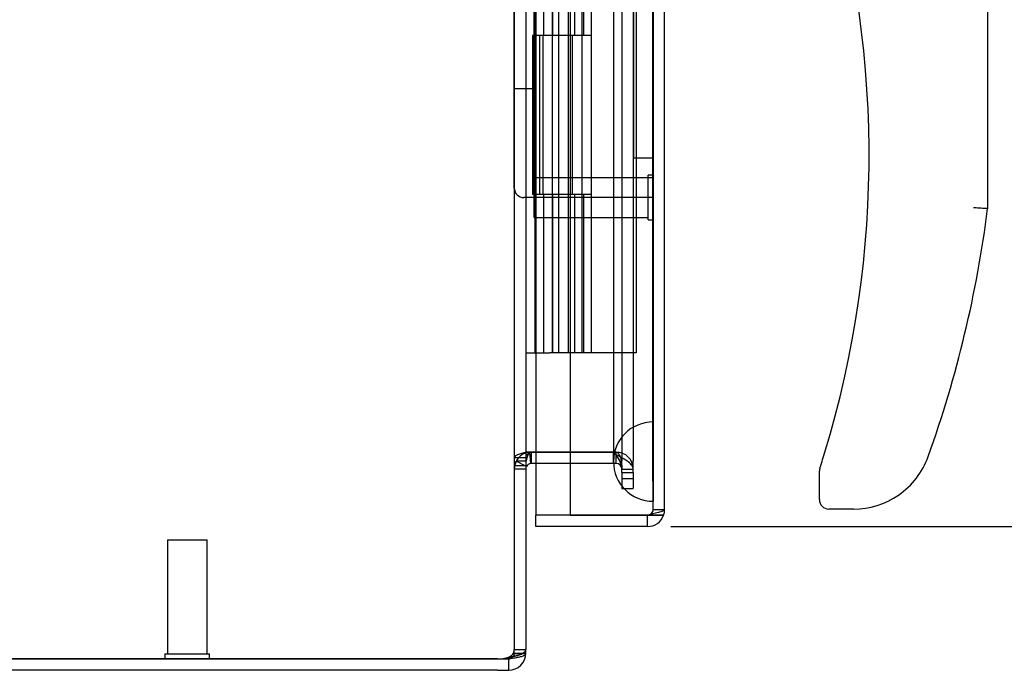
# Model space of a CAD drawing. Header units: inches. Extents: x 1 to 240, y -1 to 159.
# Tile 17 of 111: x 19 to 25, y 68 to 72. Entities that reach past the tile are written whole.
import ezdxf
from ezdxf.enums import TextEntityAlignment as Align
from ezdxf.lldxf.tags import DXFTag

# ---------------------------------------------------------------- set-up
doc = ezdxf.new("R2010")
doc.units = ezdxf.units.IN
doc.header["$MEASUREMENT"] = 0
for name, color, linetype in [('COM43543', 7, 'Continuous'), ('COM43575', 7, 'Continuous'), ('COM70219', 7, 'Continuous'), ('COM70657-14', 7, 'Continuous'), ('COM70662-32C', 7, 'Continuous'), ('Default', 7, 'Continuous'), ('HAN13060', 7, 'Continuous'), ('HNG10620-32B', 7, 'Continuous'), ('HNG10620-32P', 7, 'Continuous'), ('PKT99', 7, 'Continuous'), ('STD21878', 7, 'Continuous')]:
    doc.layers.add(name, color=color, linetype=linetype)
doc.styles.add('SEACAD_Times_New_Roman', font='times.ttf')
tags = doc.linetypes.add('HIDDEN2', pattern=[0.1875, 0.125, -0.0625]).pattern_tags.tags
tags[6:7] = [DXFTag(74, 4), DXFTag(75, 0), DXFTag(340, '0'), DXFTag(46, 0.0), DXFTag(50, 0.0), DXFTag(44, 0.0), DXFTag(45, 0.0)]
tags[4:5] = [DXFTag(74, 4), DXFTag(75, 0), DXFTag(340, '0'), DXFTag(46, 0.0), DXFTag(50, 0.0), DXFTag(44, 0.0), DXFTag(45, 0.0)]
doc.dimstyles.new('HAMMOND_(STH_-_240x160)', dxfattribs={"dimtxt": 1, "dimasz": 1.25, "dimexe": 0.5, "dimexo": 0.5, "dimgap": 0.25, "dimtad": 0, "dimtih": 1, "dimtoh": 1, "dimzin": 0, "dimdsep": 46, "dimtxsty": 'SEACAD_Times_New_Roman', "dimblk1": '_SE_FILLED', "dimblk2": '_SE_FILLED', "dimsah": 1, "dimcen": 0.5, "dimadec": 0, "dimazin": 0, "dimtfac": 0.8, "dimtofl": 0, "dimtmove": 0, "dimatfit": 3, "dimfxl": 1, "dimtolj": 1, "dimtzin": 0, "dimarcsym": 0})

# ---------------------------------------------------------------- blocks, each defined once
blk = doc.blocks.new('SE5')
at = {"layer": 'COM43543', "color": 7, "linetype": 'HIDDEN2'}
for p, q in [((22.1207, 103.9067), (22.1207, 68.1693)), ((22.7987, 102.7191), (22.7987, 69.3569)), ((22.8707, 102.7191), (22.8707, 69.3569)), ((22.2185, 69.4126), (22.2194, 69.4131)), ((22.2256, 69.4131), (22.2194, 69.4131)), ((22.2287, 69.341), (22.2287, 69.413)), ((22.4738, 69.4131), (22.7627, 69.4131)), ((22.7627, 69.413), (22.4738, 69.413)), ((22.7457, 69.341), (22.7457, 69.413)), ((22.7627, 69.341), (22.7627, 69.413)), ((22.1968, 69.3548), (22.1328, 69.3548)), ((22.1927, 69.3237), (22.1328, 69.3547)), ((22.2253, 69.4126), (22.2185, 69.4126)), ((22.2194, 69.4126), (22.2185, 69.4125)), ((22.7987, 69.2849), (22.7987, 69.3569)), ((22.8707, 69.2849), (22.8707, 69.3569)), ((22.1927, 69.3271), (22.1207, 69.3271)), ((22.1927, 69.305), (22.1207, 69.305)), ((22.7627, 69.341), (22.4738, 69.341)), ((22.7987, 69.3051), (22.8707, 69.3051)), ((22.7987, 69.305), (22.8707, 69.305)), ((22.7987, 69.2849), (22.7987, 69.183)), ((22.7987, 69.2849), (22.8707, 69.2849)), ((22.8707, 69.2849), (22.8707, 69.183)), ((22.7987, 69.183), (22.8707, 69.183)), ((22.1207, 68.1693), (22.1927, 68.1693)), ((22.1207, 68.1612), (22.1207, 68.1693)), ((22.1207, 68.146), (22.1207, 68.1612)), ((22.1207, 68.146), (22.1739, 68.146)), ((22.1927, 68.1612), (22.1927, 68.1693))]:
    blk.add_line(p, q, dxfattribs=at)
at = {"layer": 'COM43543', "color": 7, "linetype": 'Continuous'}
for p, q in [((22.1927, 103.9067), (22.1927, 68.1693)), ((22.2253, 69.4126), (22.2256, 69.4131)), ((22.2256, 69.4131), (22.2287, 69.4131)), ((22.2287, 69.4131), (22.4738, 69.4131)), ((22.4738, 69.413), (22.2287, 69.413)), ((22.2253, 69.3408), (22.2185, 69.4125)), ((22.2256, 69.3409), (22.2194, 69.4126)), ((22.1968, 69.3216), (22.1927, 69.3237)), ((22.2256, 69.3409), (22.2253, 69.3408)), ((22.4738, 69.341), (22.2287, 69.341)), ((14.3007, 68.1101), (22.0142, 68.1101)), ((22.1739, 68.146), (22.1927, 68.146)), ((22.1927, 68.146), (22.1927, 68.1612)), ((22.0142, 68.11), (14.3007, 68.11)), ((22.0142, 68.11), (22.0847, 68.11)), ((22.0847, 68.11), (22.0847, 68.038)), ((22.0142, 68.038), (14.3007, 68.038)), ((22.0142, 68.038), (22.0847, 68.038))]:
    blk.add_line(p, q, dxfattribs=at)
at = {"layer": 'COM43543', "color": 7, "linetype": 'HIDDEN2'}
for centre, radius, start, end in [((22.2287, 69.305), 0.108, 91.73122, 94.94505), ((22.7627, 69.3051), 0.108, 0.01784, 89.99657), ((22.7627, 69.305), 0.108, 0.01139, 90), ((22.1639, 69.3247), 0.0433, 135.91306, 176.83853), ((22.2291, 69.3049), 0.1083, 152.63921, 179.95665), ((22.2287, 69.3051), 0.108, 95.42329, 152.59536), ((22.2287, 69.305), 0.108, 95.43463, 152.59586), ((22.7627, 69.305), 0.036, 0.01717, 90), ((22.0847, 68.146), 0.036, 325.06107, 360)]:
    blk.add_arc(centre, radius, start, end, dxfattribs=at)
at = {"layer": 'COM43543', "color": 7, "linetype": 'Continuous'}
for centre, radius, start, end in [((22.2287, 69.305), 0.108, 90, 91.73122), ((22.2287, 69.305), 0.036, 95.43463, 152.59585), ((22.2287, 69.305), 0.036, 90, 94.94505), ((22.0142, 68.3601), 0.25, 270, 286.39236), ((22.0847, 68.146), 0.108, 270, 360), ((22.0847, 68.146), 0.036, 270, 325.06107)]:
    blk.add_arc(centre, radius, start, end, dxfattribs=at)
at = {"layer": 'COM43543', "color": 7, "linetype": 'HIDDEN2'}
for points, knots in [([(22.7627, 69.4131), (22.7637, 69.413), (22.7656, 69.4128), (22.7684, 69.4119), (22.771, 69.4103), (22.7735, 69.4083), (22.7758, 69.4059), (22.7786, 69.4022), (22.7817, 69.3971), (22.7849, 69.3905), (22.7885, 69.381), (22.7914, 69.371), (22.7942, 69.3583), (22.7959, 69.3478), (22.7974, 69.3346), (22.7982, 69.3239), (22.7987, 69.3132), (22.7987, 69.3078), (22.7987, 69.3051)], [0, 0, 0, 0, 0.022754, 0.045984, 0.070591, 0.096461, 0.123511, 0.151659, 0.210448, 0.271762, 0.334819, 0.464273, 0.530139, 0.663249, 0.730292, 0.864945, 0.932449, 1, 1, 1, 1]), ([(22.0847, 68.1203), (22.0899, 68.1227), (22.095, 68.1256), (22.1041, 68.1322), (22.1081, 68.1359), (22.1145, 68.1442), (22.1169, 68.1487), (22.12, 68.1584), (22.1207, 68.1637), (22.1207, 68.1693)], [0, 0, 0, 0, 0.25, 0.25, 0.5, 0.5, 0.75, 0.75, 1, 1, 1, 1])]:
    blk.add_open_spline(points, degree=3, knots=knots, dxfattribs=at)
at = {"layer": 'COM43543', "color": 7, "linetype": 'Continuous'}
for points, knots in [([(22.1968, 69.3548), (22.1973, 69.3578), (22.1981, 69.3622), (22.1998, 69.3696), (22.2013, 69.3753), (22.2035, 69.3824), (22.2055, 69.3878), (22.2083, 69.3943), (22.2109, 69.3993), (22.2147, 69.4048), (22.2181, 69.4086), (22.2216, 69.4111), (22.2237, 69.4121), (22.2248, 69.4124), (22.2253, 69.4126)], [0, 0, 0, 0, 0.137044, 0.205097, 0.339959, 0.406622, 0.537833, 0.602098, 0.726778, 0.786613, 0.898971, 0.950885, 0.97576, 1, 1, 1, 1]), ([(22.0847, 68.1203), (22.0869, 68.1206), (22.0914, 68.1213), (22.0979, 68.1225), (22.1044, 68.1236), (22.1108, 68.1249), (22.1171, 68.1262), (22.1232, 68.1275), (22.1291, 68.1289), (22.1349, 68.1303), (22.1404, 68.1318), (22.1457, 68.1334), (22.1508, 68.135), (22.1556, 68.1366), (22.1602, 68.1383), (22.1679, 68.1414), (22.1775, 68.1463), (22.1855, 68.1526), (22.19, 68.1585), (22.1923, 68.1637), (22.1926, 68.1675), (22.1927, 68.1693)], [0, 0, 0, 0, 0.037972, 0.075822, 0.113545, 0.151136, 0.18859, 0.2259, 0.263061, 0.300068, 0.336915, 0.373599, 0.410113, 0.446452, 0.482612, 0.518588, 0.642813, 0.764547, 0.844286, 0.922785, 1, 1, 1, 1])]:
    blk.add_open_spline(points, degree=3, knots=knots, dxfattribs=at)
at = {"layer": 'COM43575', "color": 7, "linetype": 'HIDDEN2'}
for p, q in [((22.2287, 69.413), (22.1975, 69.413)), ((22.7457, 69.413), (22.7627, 69.396)), ((22.1927, 69.377), (22.1207, 69.377)), ((22.7987, 69.2466), (22.8707, 69.2466)), ((22.1207, 68.1447), (22.1207, 68.146)), ((22.1207, 68.1447), (22.1927, 68.1447))]:
    blk.add_line(p, q, dxfattribs=at)
at = {"layer": 'COM43575', "color": 7, "linetype": 'Continuous'}
blk.add_line((22.1927, 68.1447), (22.1927, 68.146), dxfattribs=at)
blk.add_arc((22.0467, 68.36), 0.25, 270, 278.74285, dxfattribs=at)
at = {"layer": 'COM43575', "color": 7, "linetype": 'HIDDEN2'}
for points, knots in [([(22.1975, 69.413), (22.1865, 69.41), (22.176, 69.407), (22.1572, 69.401), (22.1489, 69.398), (22.1352, 69.392), (22.1298, 69.389), (22.1226, 69.383), (22.1207, 69.38), (22.1207, 69.377)], [0, 0, 0, 0, 0.25, 0.25, 0.5, 0.5, 0.75, 0.75, 1, 1, 1, 1]), ([(22.2183, 69.413), (22.211, 69.407), (22.2044, 69.401), (22.1952, 69.389), (22.1927, 69.383), (22.1927, 69.377)], [0, 0, 0, 0, 0.5, 0.5, 1, 1, 1, 1]), ([(22.8707, 69.305), (22.8707, 69.3126), (22.8679, 69.3202), (22.8571, 69.3353), (22.8491, 69.3429), (22.8291, 69.3581), (22.8171, 69.3657), (22.791, 69.3808), (22.7769, 69.3884), (22.7627, 69.396)], [0, 0, 0, 0, 0.25, 0.25, 0.5, 0.5, 0.75, 0.75, 1, 1, 1, 1]), ([(22.7987, 69.305), (22.7987, 69.3202), (22.7948, 69.3353), (22.7815, 69.3657), (22.7721, 69.3808), (22.7627, 69.396)], [0, 0, 0, 0, 0.5, 0.5, 1, 1, 1, 1]), ([(22.1018, 68.1145), (22.1075, 68.1151), (22.1131, 68.1157), (22.1292, 68.1179), (22.1394, 68.1195), (22.1573, 68.1232), (22.1652, 68.1253), (22.1781, 68.1299), (22.1831, 68.1324), (22.1866, 68.1352)], [0.1245934, 0.1245934, 0.1245934, 0.1245934, 0.25, 0.25, 0.5, 0.5, 0.75, 0.75, 1, 1, 1, 1])]:
    blk.add_open_spline(points, degree=3, knots=knots, dxfattribs=at)
at = {"layer": 'COM43575', "color": 7, "linetype": 'Continuous'}
blk.add_open_spline([(22.0847, 68.1129), (22.0905, 68.1134), (22.0962, 68.1139), (22.1018, 68.1145)], degree=3, dxfattribs=at)
at = {"layer": 'COM70219', "color": 7, "linetype": 'HIDDEN2'}
for p, q in [((22.7458, 102.473), (22.7458, 69.603)), ((22.9918, 102.473), (22.9918, 69.603)), ((22.9938, 102.473), (22.9938, 69.603)), ((22.9948, 102.473), (22.9948, 69.603)), ((22.7458, 69.603), (22.7458, 69.353)), ((22.9918, 69.603), (22.9918, 69.353)), ((22.9938, 69.602), (22.9918, 69.353)), ((22.9938, 69.603), (22.9938, 69.104)), ((22.9948, 69.602), (22.9938, 69.602)), ((22.9948, 69.603), (22.9948, 69.104)), ((22.9918, 69.353), (22.9938, 69.104)), ((22.9938, 69.104), (22.9948, 69.104))]:
    blk.add_line(p, q, dxfattribs=at)
blk.add_arc((22.9958, 69.353), 0.25, 90, 270, dxfattribs=at)
at = {"layer": 'COM70657-14', "color": 7, "linetype": 'HIDDEN2'}
for p, q in [((22.9958, 69.052), (22.9958, 103.024)), ((22.2558, 102.735), (22.2558, 69.341)), ((22.4738, 102.038), (22.4738, 70.038)), ((22.9958, 69.052), (23.0678, 69.052)), ((22.9598, 69.0161), (22.4738, 69.0161)), ((22.9598, 68.944), (22.9598, 69.016))]:
    blk.add_line(p, q, dxfattribs=at)
at = {"layer": 'COM70657-14', "color": 7, "linetype": 'Continuous'}
for p, q in [((23.0678, 69.052), (23.0678, 103.024)), ((22.4738, 70.038), (22.4738, 69.0161)), ((22.2558, 69.341), (22.2558, 69.0161)), ((22.4738, 69.0161), (22.2558, 69.0161)), ((22.2558, 68.944), (22.2558, 69.016)), ((22.9598, 69.016), (22.2558, 69.016)), ((22.4738, 69.0161), (22.9598, 69.0161)), ((22.9598, 69.0161), (23.0617, 69.0161)), ((23.0617, 69.016), (22.9598, 69.016)), ((22.9598, 68.944), (22.2558, 68.944))]:
    blk.add_line(p, q, dxfattribs=at)
at = {"layer": 'COM70657-14', "color": 7, "linetype": 'HIDDEN2'}
blk.add_arc((22.9598, 69.052), 0.036, 270, 360, dxfattribs=at)
at = {"layer": 'COM70657-14', "color": 7, "linetype": 'Continuous'}
for start, end in [(340.52878, 0), (270, 340.52878)]:
    blk.add_arc((22.9598, 69.052), 0.108, start, end, dxfattribs=at)
at = {"layer": 'COM70657-14', "color": 7, "linetype": 'HIDDEN2'}
blk.add_ellipse((22.9598, 69.052), major_axis=(-0.036, 0), ratio=0.997813, start_param=1.570796, end_param=3.141593, dxfattribs=at)
at = {"layer": 'COM70657-14', "color": 7, "linetype": 'Continuous'}
blk.add_ellipse((22.9598, 69.052), major_axis=(-0.108, 0), ratio=0.997813, start_param=2.801756, end_param=3.141593, dxfattribs=at)
at = {"layer": 'COM70657-14', "color": 7, "linetype": 'HIDDEN2'}
blk.add_open_spline([(23.0678, 69.052), (23.0678, 69.049), (23.065, 69.046), (23.0542, 69.04), (23.0462, 69.037), (23.0262, 69.0311), (23.0142, 69.0281), (22.9881, 69.0221), (22.974, 69.0191), (22.9598, 69.0161)], degree=3, knots=[0, 0, 0, 0, 0.25, 0.25, 0.5, 0.5, 0.75, 0.75, 1, 1, 1, 1], dxfattribs=at)
at = {"layer": 'COM70662-32C', "color": 7, "linetype": 'HIDDEN2'}
for p, q in [((22.4, 102.038), (22.4, 70.038)), ((22.46, 102.038), (22.46, 70.038)), ((22.8878, 102.038), (22.8878, 70.038)), ((22.5017, 72.038), (22.5017, 73.038)), ((22.5594, 72.038), (22.5594, 73.038)), ((22.3602, 72.038), (22.3602, 71.038)), ((22.4732, 72.038), (22.4732, 71.038)), ((22.4855, 72.038), (22.4855, 71.038)), ((22.5477, 71.038), (22.5477, 72.038)), ((22.5017, 70.038), (22.5017, 71.038)), ((22.5594, 70.038), (22.5594, 71.038)), ((22.8878, 70.038), (22.6077, 70.038))]:
    blk.add_line(p, q, dxfattribs=at)
at = {"layer": 'COM70662-32C', "color": 7, "linetype": 'Continuous'}
for p, q in [((22.3002, 72.038), (22.3002, 71.038)), ((22.6077, 72.038), (22.3453, 72.038)), ((22.6077, 71.038), (22.6077, 72.038)), ((22.3453, 71.038), (22.6077, 71.038))]:
    blk.add_line(p, q, dxfattribs=at)
at = {"layer": 'HAN13060', "color": 7, "linetype": 'Continuous'}
for p, q in [((25.1028, 73.6181), (25.1028, 70.9462)), ((24.0428, 69.114), (24.0428, 69.2921)), ((24.5414, 69.1422), (24.5402, 69.144)), ((24.2578, 69.054), (24.1028, 69.054))]:
    blk.add_line(p, q, dxfattribs=at)
for centre, radius, start, end in [((17.939, 71.2824), 6.4172, 342.98984, 17.89499), ((17.7626, 71.8815), 7.3996, 340.28545, 352.73905), ((24.2578, 69.554), 0.5, 304.56234, 340.28545), ((24.1028, 69.2921), 0.06, 162.10501, 180), ((24.1028, 69.114), 0.06, 180, 270), ((24.2578, 69.554), 0.5, 270, 304.56234)]:
    blk.add_arc(centre, radius, start, end, dxfattribs=at)
for points, knots in [([(25.1028, 70.9462), (25.1028, 70.9462), (25.1023, 70.9463), (25.1, 70.9464), (25.0982, 70.9465), (25.0937, 70.9468), (25.091, 70.947), (25.0844, 70.9474), (25.0806, 70.9476), (25.0682, 70.9484), (25.0581, 70.9491), (25.0419, 70.9501), (25.0363, 70.9505), (25.0246, 70.9512), (25.0187, 70.9516), (25.0128, 70.952)], [0, 0, 0, 0, 0.125, 0.125, 0.25, 0.25, 0.375, 0.375, 0.5, 0.5, 0.75, 0.75, 0.875, 0.875, 1, 1, 1, 1]), ([(24.0457, 69.3106), (24.0457, 69.3106), (24.046, 69.3114), (24.0468, 69.314), (24.0474, 69.3156), (24.049, 69.3208), (24.0503, 69.3247), (24.0541, 69.3367), (24.0568, 69.3452), (24.0648, 69.3706), (24.0702, 69.3878), (24.0755, 69.4051)], [0, 0, 0, 0, 0.0625, 0.0625, 0.125, 0.125, 0.25, 0.25, 0.5, 0.5, 1, 1, 1, 1])]:
    blk.add_open_spline(points, degree=3, knots=knots, dxfattribs=at)
at = {"layer": 'HNG10620-32B', "color": 7, "linetype": 'HIDDEN2'}
for p, q in [((22.2527, 70.038), (22.2527, 102.038)), ((22.3071, 72.038), (22.3071, 73.038)), ((22.3644, 72.038), (22.3644, 73.038)), ((22.5477, 72.038), (22.5477, 73.038)), ((22.3071, 70.038), (22.3071, 71.038)), ((22.3644, 70.038), (22.3644, 71.038)), ((22.5477, 70.038), (22.5477, 71.038))]:
    blk.add_line(p, q, dxfattribs=at)
at = {"layer": 'HNG10620-32B', "color": 7, "linetype": 'Continuous'}
for p, q in [((22.6077, 72.038), (22.6077, 73.038)), ((22.3453, 72.038), (22.2365, 72.038)), ((22.2365, 72.038), (22.2365, 71.038)), ((22.279, 72.038), (22.279, 71.038)), ((22.6077, 72.038), (22.3453, 72.038)), ((22.2365, 71.038), (22.3453, 71.038)), ((22.3453, 71.038), (22.6077, 71.038)), ((22.6077, 70.038), (22.6077, 71.038)), ((22.1927, 70.038), (22.2188, 70.038)), ((22.2188, 70.038), (22.3453, 70.038)), ((22.6077, 70.038), (22.3453, 70.038))]:
    blk.add_line(p, q, dxfattribs=at)
at = {"layer": 'HNG10620-32P', "color": 7, "linetype": 'HIDDEN2'}
for p, q in [((22.3602, 101.5991), (22.3602, 70.038)), ((22.5477, 70.038), (22.5477, 101.5991))]:
    blk.add_line(p, q, dxfattribs=at)
at = {"layer": 'PKT99', "color": 7, "linetype": 'HIDDEN2'}
for p, q in [((22.1208, 71.076), (22.1208, 76.96)), ((22.2458, 71.141), (22.2458, 76.96)), ((22.8708, 76.46), (22.8708, 71.766)), ((22.8708, 71.766), (22.8708, 71.266)), ((22.2458, 71.701), (22.1208, 71.701)), ((22.8708, 71.266), (22.9958, 71.266)), ((22.9958, 71.141), (22.9646, 71.141)), ((22.9958, 71.016), (22.1808, 71.016))]:
    blk.add_line(p, q, dxfattribs=at)
blk.add_arc((22.1808, 71.076), 0.06, 180, 270, dxfattribs=at)
at = {"layer": 'STD21878', "color": 7, "linetype": 'HIDDEN2'}
for p, q in [((22.9646, 70.8755), (22.9646, 71.1565)), ((22.9958, 71.1565), (22.9646, 71.1565)), ((22.2458, 70.891), (22.2458, 71.141)), ((22.9646, 71.141), (22.2458, 71.141)), ((22.2458, 70.891), (22.9646, 70.891)), ((22.9646, 70.8755), (22.9958, 70.8755)), ((19.9357, 68.86), (20.1857, 68.86)), ((19.9357, 68.86), (19.9357, 68.1412)), ((20.1857, 68.1412), (20.1857, 68.86)), ((19.9202, 68.1412), (20.2012, 68.1412)), ((19.9202, 68.1412), (19.9202, 68.1101)), ((20.2012, 68.1101), (20.2012, 68.1412))]:
    blk.add_line(p, q, dxfattribs=at)
at = {"layer": 'STD21878', "color": 7, "linetype": 'Continuous'}
for p, q in [((19.9202, 68.1101), (19.9202, 68.11)), ((20.2012, 68.11), (20.2012, 68.1101))]:
    blk.add_line(p, q, dxfattribs=at)
blk = doc.blocks.new('DMBLK3149')
at = {"layer": 'Default', "linetype": 'Continuous'}
for points in [[(29.9246, 101.882), (29.7163, 103.132), (29.508, 101.882)], [(29.9246, 70.194), (29.508, 70.194), (29.7163, 68.944)]]:
    blk.add_hatch(color=7, dxfattribs=at).paths.add_polyline_path(points)
at = {"layer": 'Default', "color": 7, "linetype": 'Continuous'}
for p, q in [((23.4598, 103.132), (30.2163, 103.132)), ((29.7163, 103.132), (29.7163, 86.888)), ((29.7163, 84.038), (29.7163, 68.944)), ((23.1078, 68.944), (30.2163, 68.944))]:
    blk.add_line(p, q, dxfattribs=at)
at = {"layer": 'Default', "color": 7, "linetype": 'Continuous', "style": 'SEACAD_Times_New_Roman'}
for s, p in [('34.19', (28.0101, 86.538)), ('DOOR', (27.6191, 85.038))]:
    blk.add_text(s, height=1, dxfattribs=at).set_placement(p, align=Align.TOP_LEFT)
blk = doc.blocks.new('_SE_FILLED')
at = {"color": 0}
blk.add_line((0, 0), (-1, 0), dxfattribs=at)
blk.add_solid([(0, 0), (-1, -0.1665), (-1, 0.1665), (0, 0)], dxfattribs=at)

msp = doc.modelspace()

# ---------------------------------------------------------------- block references
at = {"layer": 'Default'}
msp.add_blockref('SE5', (0, 0), dxfattribs=at)

# ---------------------------------------------------------------- dimensions: what is measured, and where the dimension line sits
at = {"layer": 'Default', "color": 7, "linetype": 'Continuous'}
dim = msp.add_linear_dim(base=(29.7163, 68.944), p1=(22.2558, 103.132), p2=(22.6078, 68.944), angle=90, text='\\A1;<>\\PDOOR', dimstyle='HAMMOND_(STH_-_240x160)', dxfattribs=at)
dim.commit()
dim.dimension.update_dxf_attribs({"geometry": 'DMBLK3149', "text_midpoint": (29.7163, 86.038), "dimtype": 160})

doc.saveas('drawing.dxf')
